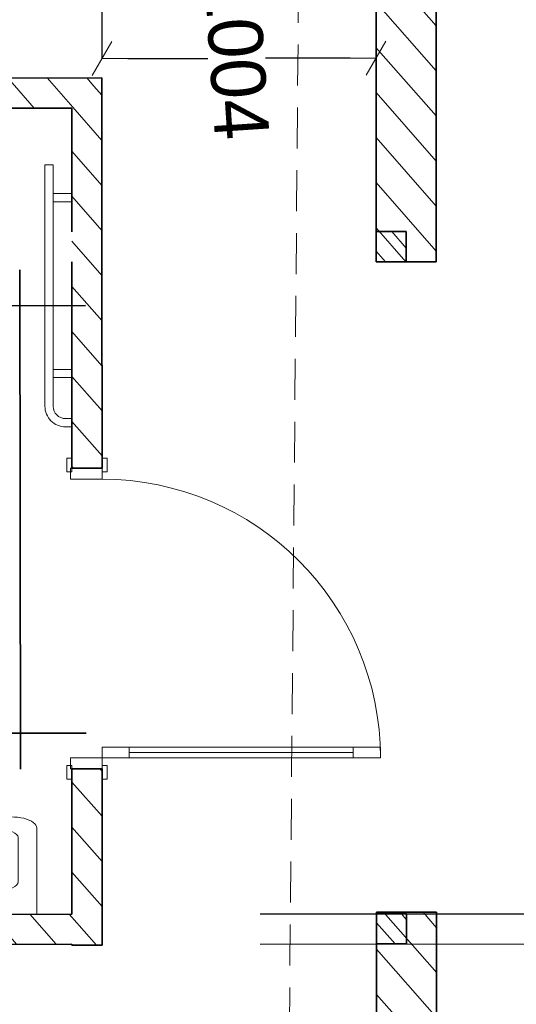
# Model space of a CAD drawing. Header units: millimetres. Extents: x -115474967 to 444143, y -74377 to 241828222.
# Tile 10 of 256: x -153900 to -152081, y -62899 to -59296. Entities that reach past the tile are written whole.
import ezdxf

# ---------------------------------------------------------------- set-up
doc = ezdxf.new("R2010")
doc.units = ezdxf.units.MM
doc.header["$MEASUREMENT"] = 0
doc.linetypes.add('Hidden Line copy', pattern=[230, 150, -80])
for name, color, linetype, lineweight in [('0_Pen_No__2', 7, 'Continuous', 20), ('A_WALL LOAD_Pen_No__1', 7, 'Continuous', 30), ('A_WALL LOAD_Pen_No__3', 7, 'Continuous', 15), ('A_WALL LOAD_Pen_No__6', 7, 'Continuous', 5), ('B_FURN LOOSE_Pen_No__6', 7, 'Continuous', 5), ('SEWER LINE_Pen_No__1', 7, 'Continuous', 30), ('SEWER LINE_Pen_No__10', 9, 'Continuous', 20)]:
    doc.layers.add(name, color=color, linetype=linetype, lineweight=lineweight)
doc.layers.add('0_Pen_No__7', color=7, linetype='Continuous', lineweight=5, true_color=0x3f3f3f)
doc.layers.add('A_WALL LOAD_Pen_No__7', color=7, linetype='Continuous', lineweight=5, true_color=0x3f3f3f)
doc.layers.add('B_FURN LOOSE', color=7, linetype='Continuous')
doc.layers.add('C_DIMS - GA', color=7, linetype='Continuous')
doc.styles.add('GENERATED_STYLE_1', font='GOTHIC.TTF')
doc.dimstyles.new('GENERATED_STYLE__3', dxfattribs={"dimtxt": 200, "dimasz": 95, "dimexe": 0.18, "dimexo": 2517.243423, "dimgap": 0.09, "dimtad": 1, "dimdec": 0, "dimzin": 0, "dimdsep": 46, "dimtxsty": 'GENERATED_STYLE_1', "dimblk": 'ARROWHEAD_2', "dimblk1": 'ARROWHEAD_2', "dimblk2": 'ARROWHEAD_2', "dimcen": 0.09, "dimclrd": 7, "dimclre": 7, "dimclrt": 7, "dimadec": 0, "dimazin": 0, "dimtfac": 1, "dimtdec": 4, "dimtmove": 0, "dimatfit": 3, "dimfxl": 1, "dimtolj": 1, "dimtzin": 0, "dimarcsym": 0})
pattern_1 = [(131.26581, (-61028.23, 68570.485), (-67.64921, -59.35979), [])]
pattern_2 = [(131.26581, (-61028.23, 68570.49), (-81.74279, -71.72641), [])]

# ---------------------------------------------------------------- blocks, each defined once
blk = doc.blocks.new('Basin 24[85]', base_point=(-136928.2, 84410.1))
at = {"layer": 'B_FURN LOOSE_Pen_No__6', "color": 7, "linetype": 'Continuous', "lineweight": 5}
for p, q in [((-136950.5, 84749.1), (-136636.3, 84769.8)), ((-136905.8, 84071.1), (-136950.5, 84749.1)), ((-136666.7, 84699.7), (-136828.2, 84689.1)), ((-136604.9, 84227.1), (-136631.7, 84633.9)), ((-136827.4, 84212.5), (-136854.3, 84619.2)), ((-136863.5, 84429.8), (-136848.6, 84430.8)), ((-136861.7, 84402.7), (-136863.5, 84429.8)), ((-136846.8, 84403.7), (-136861.7, 84402.7)), ((-136792.4, 84146.7), (-136630.9, 84157.3)), ((-136591.5, 84091.8), (-136905.8, 84071.1))]:
    blk.add_line(p, q, dxfattribs=at)
at = {"layer": 'B_FURN LOOSE_Pen_No__6', "color": 7, "linetype": 'Continuous', "lineweight": 5, "flags": 128}
for points in [[(-136933.3, 84486.4), (-136935, 84513.4), (-136955, 84512.1), (-136953.2, 84485.1)], [(-136921.4, 84306.8), (-136923.2, 84333.8), (-136943.1, 84332.4), (-136941.4, 84305.5)]]:
    blk.add_lwpolyline(points, close=True, dxfattribs=at)
blk.add_lwpolyline([(-136885.8, 84389.7), (-136844.2, 84396.4, 0.12102), (-136834.9, 84400.3), (-136782.5, 84410.4, 0.882566), (-136784, 84432.6), (-136837.2, 84435.7, 0.12102), (-136846.9, 84438.4), (-136889.1, 84439.6, 1)], format="xyb", close=True, dxfattribs=at)
at = {"layer": 'B_FURN LOOSE_Pen_No__6', "color": 7, "linetype": 'Continuous', "lineweight": 5}
blk.add_circle((-136780.6, 84419.8), 15, dxfattribs=at)
for centre, radius, start, end in [((-136847.7, 84417.3), 13.6, 273.7734, 93.7734), ((-136847.4, 84417.3), 21.1, 306.5444, 61.0023)]:
    blk.add_arc(centre, radius, start, end, dxfattribs=at)
for centre, major_axis, start_param, end_param in [((-136630.3, 84679.9), (-5.9, 89.9), 4.135517, 6.283185), ((-136822.9, 84619.8), (-4.6, 69.3), 0.021486, 1.549311), ((-136662.8, 84630.4), (-4.6, 69.3), 4.733875, 6.2617), ((-136421.7, 84443.5), (-26.7, 404.1), 1.046808, 2.098245), ((-136796.3, 84216), (-4.6, 69.3), 1.592282, 3.120107), ((-136636.2, 84226.6), (-4.6, 69.3), 3.163078, 4.690903), ((-136597.5, 84181.8), (-5.9, 89.9), 3.141593, 5.289261)]:
    blk.add_ellipse(centre, major_axis=major_axis, ratio=0.450554, start_param=start_param, end_param=end_param, dxfattribs=at)
blk = doc.blocks.new('Safety Railing 24[91]', base_point=(-135043.2, 84063.5))
at = {"layer": 'B_FURN LOOSE_Pen_No__6', "color": 7, "linetype": 'Continuous', "lineweight": 5, "flags": 128}
blk.add_lwpolyline([(-135049.6, 84162.3), (-134167.8, 84219.8), (-134165.8, 84189.9), (-135047.7, 84132.3, 0.414214), (-135089.6, 84084.5), (-135088.1, 84060.6), (-135118, 84058.6), (-135119.6, 84082.5, -0.414214), (-135049.6, 84162.3)], format="xyb", close=True, dxfattribs=at)
for points in [[(-134296.1, 84112.3), (-134300.6, 84181.1), (-134270.6, 84183.1), (-134266.1, 84114.2)], [(-134938.4, 84070.3), (-134942.9, 84139.2), (-134912.9, 84141.1), (-134908.4, 84072.3)]]:
    blk.add_lwpolyline(points, close=True, dxfattribs=at)
blk = doc.blocks.new('ARROWHEAD_2')
at = {"color": 0, "linetype": 'Continuous', "lineweight": 0}
for p, q in [((-0.378, -0.655), (0.378, 0.655)), ((0, 0), (-1, 0))]:
    blk.add_line(p, q, dxfattribs=at)
blk = doc.blocks.new('*D989')
at = {"layer": 'C_DIMS - GA', "color": 7, "linetype": 'Continuous', "lineweight": -2, "transparency": 16777216}
for p, q in [((-151771.4, -62472.9), (-151771.5, -62377.9)), ((-153019.4, -62568.8), (-151771.2, -62567.9)), ((-151771.3, -62677.9), (-151771.4, -62567.9)), ((-153019.3, -62678.8), (-151771.1, -62677.9)), ((-151771.2, -62772.9), (-151771.2, -62867.9))]:
    blk.add_line(p, q, dxfattribs=at)
at = {"layer": 'Defpoints', "color": 0, "linetype": 'Continuous', "transparency": 16777216}
for p in [(-155536.6, -62570.5), (-151771.4, -62567.9), (-155536.5, -62680.5)]:
    blk.add_point(p, dxfattribs=at)
at = {"layer": 'C_DIMS - GA', "color": 7, "linetype": 'Continuous', "lineweight": -2, "transparency": 16777216, "xscale": 95, "yscale": 95, "zscale": 95}
for p, rotation in [((-151771.4, -62567.9), 270.039182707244), ((-151771.3, -62677.9), 90.03918270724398)]:
    blk.add_blockref('ARROWHEAD_2', p, dxfattribs=dict(at, rotation=rotation))
at = {"layer": 'C_DIMS - GA', "color": 7, "linetype": 'Continuous', "lineweight": 5, "transparency": 16777216, "insert": (-151771.3, -62622.9), "char_height": 200, "attachment_point": 5, "rotation": 3.7734, "style": 'GENERATED_STYLE_1'}
blk.add_mtext('\\A1;110', dxfattribs=at)
blk = doc.blocks.new('*D990')
at = {"layer": 'C_DIMS - GA', "color": 7, "linetype": 'Continuous', "lineweight": -2, "transparency": 16777216}
for p, q in [((-151737.2, -59413.4), (-151737.3, -59318.4)), ((-151737.1, -59618.4), (-151737.2, -59508.4)), ((-151081.1, -59508), (-151737, -59508.4)), ((-151191.1, -59618), (-151736.9, -59618.4)), ((-151737, -59713.4), (-151737, -59808.4))]:
    blk.add_line(p, q, dxfattribs=at)
at = {"layer": 'Defpoints', "color": 0, "linetype": 'Continuous', "transparency": 16777216}
for p in [(-153598.3, -59509.7), (-151737.2, -59508.4), (-153708.3, -59619.7)]:
    blk.add_point(p, dxfattribs=at)
at = {"layer": 'C_DIMS - GA', "color": 7, "linetype": 'Continuous', "lineweight": -2, "transparency": 16777216, "xscale": 95, "yscale": 95, "zscale": 95}
for p, rotation in [((-151737.2, -59508.4), 270.039182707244), ((-151737.1, -59618.4), 90.03918270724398)]:
    blk.add_blockref('ARROWHEAD_2', p, dxfattribs=dict(at, rotation=rotation))
at = {"layer": 'C_DIMS - GA', "color": 7, "linetype": 'Continuous', "lineweight": 5, "transparency": 16777216, "insert": (-151737.1, -59563.4), "char_height": 200, "attachment_point": 5, "rotation": 3.7734, "style": 'GENERATED_STYLE_1'}
blk.add_mtext('\\A1;110', dxfattribs=at)
blk = doc.blocks.new('*D993')
at = {"layer": 'C_DIMS - GA', "color": 7, "linetype": 'Continuous', "lineweight": -2, "transparency": 16777216}
for p, q in [((-153708.4, -58579), (-153708.4, -58999.7)), ((-153598.4, -58579), (-153598.4, -58999.7)), ((-153803.4, -58999.8), (-153898.4, -58999.8)), ((-153598.4, -58999.8), (-153708.4, -58999.8)), ((-153503.4, -58999.8), (-153408.4, -58999.8))]:
    blk.add_line(p, q, dxfattribs=at)
at = {"layer": 'Defpoints', "color": 0, "linetype": 'Continuous', "transparency": 16777216}
for p in [(-153708.4, -58999.8), (-153708.3, -61096.2), (-153598.3, -61096.2)]:
    blk.add_point(p, dxfattribs=at)
at = {"layer": 'C_DIMS - GA', "color": 7, "linetype": 'Continuous', "lineweight": -2, "transparency": 16777216, "xscale": 95, "yscale": 95, "zscale": 95}
for p, rotation in [((-153708.4, -58999.8), 0.001432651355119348), ((-153598.4, -58999.8), 180.0014326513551)]:
    blk.add_blockref('ARROWHEAD_2', p, dxfattribs=dict(at, rotation=rotation))
at = {"layer": 'C_DIMS - GA', "color": 7, "linetype": 'Continuous', "lineweight": 5, "transparency": 16777216, "insert": (-153653.4, -58999.8), "char_height": 200, "attachment_point": 5, "rotation": 273.7356, "style": 'GENERATED_STYLE_1'}
blk.add_mtext('\\A1;110', dxfattribs=at)
blk = doc.blocks.new('*D995')
at = {"layer": 'C_DIMS - GA', "color": 7, "linetype": 'Continuous', "lineweight": -2, "transparency": 16777216}
for p, q in [((-153600.1, -56992.5), (-153598.4, -59438)), ((-152596.1, -57665), (-152594.8, -59437.3)), ((-153503.4, -59438.1), (-153210.4, -59437.9)), ((-152689.8, -59437.6), (-152999.7, -59437.8))]:
    blk.add_line(p, q, dxfattribs=at)
at = {"layer": 'Defpoints', "color": 0, "linetype": 'Continuous', "transparency": 16777216}
for p in [(-153598.4, -59438.2), (-153598.3, -59509.7), (-152594.3, -60182.3)]:
    blk.add_point(p, dxfattribs=at)
at = {"layer": 'C_DIMS - GA', "color": 7, "linetype": 'Continuous', "lineweight": -2, "transparency": 16777216, "xscale": 95, "yscale": 95, "zscale": 95}
for p, rotation in [((-153598.4, -59438.2), 180.039182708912), ((-152594.8, -59437.5), 0.03918270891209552)]:
    blk.add_blockref('ARROWHEAD_2', p, dxfattribs=dict(at, rotation=rotation))
at = {"layer": 'C_DIMS - GA', "color": 7, "linetype": 'Continuous', "lineweight": 5, "transparency": 16777216, "insert": (-153105.1, -59437.9), "char_height": 200, "attachment_point": 5, "rotation": 273.7734, "style": 'GENERATED_STYLE_1'}
blk.add_mtext('\\A1;1004', dxfattribs=at)

msp = doc.modelspace()

# ---------------------------------------------------------------- hatches: boundary and pattern name
at = {"layer": '0_Pen_No__7', "linetype": 'Continuous', "lineweight": 5, "true_color": 0x000000}
h = msp.add_hatch(dxfattribs=at)
h.set_pattern_fill('ANSI31', color=18, scale=870, angle=86.26580791, style=0)
h.set_pattern_definition(pattern_2)
h.paths.add_polyline_path([(-152597.70268, -55256.49264), (-152594.3341, -60182.28825), (-152374.3342, -60182.1378), (-152377.67576, -55295.7946)])
h = msp.add_hatch(dxfattribs=at)
h.set_pattern_fill('ANSI31', color=18, scale=870, angle=86.26580791, style=0)
h.set_pattern_definition(pattern_2)
h.paths.add_polyline_path([(-153598.34319, -59509.71615), (-156018.34318, -59509.84914), (-155908.34043, -59619.8431), (-153708.34044, -59619.7222)])
h = msp.add_hatch(dxfattribs=at)
h.set_pattern_fill('ANSI31', color=18, scale=870, angle=86.26580791, style=0)
h.set_pattern_definition(pattern_2)
h.paths.add_polyline_path([(-153708.30748, -60937.95161), (-153598.30745, -60937.94889), (-153598.34317, -59509.71616), (-153708.34045, -59619.72218)])
h = msp.add_hatch(dxfattribs=at)
h.set_pattern_fill('ANSI31', color=18, scale=870, angle=86.26580791, style=0)
h.set_pattern_definition(pattern_2)
h.paths.add_polyline_path([(-153708.26383, -62682.7345), (-153598.26385, -62682.73172), (-153598.27996, -62037.94889), (-153708.27999, -62037.95161)])
h = msp.add_hatch(dxfattribs=at)
h.set_pattern_fill('ANSI31', color=18, scale=870, angle=86.26580791, style=0)
h.set_pattern_definition(pattern_2)
h.paths.add_polyline_path([(-158590.49056, -62572.60511), (-158590.41533, -62682.60509), (-153708.26393, -62679.26634), (-153708.26668, -62569.26632)])
h = msp.add_hatch(dxfattribs=at)
h.set_pattern_fill('ANSI31', color=18, scale=870, angle=86.26580791, style=0)
h.set_pattern_definition(pattern_2)
h.paths.add_polyline_path([(-152591.9228, -63708.18849), (-152371.9229, -63708.03803), (-152372.70656, -62562.13723), (-152592.70646, -62562.28768)])
at = {"layer": 'A_WALL LOAD_Pen_No__7', "linetype": 'Continuous', "lineweight": 5, "true_color": 0x9f07ff}
h = msp.add_hatch(dxfattribs=at)
h.set_pattern_fill('HATCH__BRICK', color=190, angle=86.26580791, style=0, pattern_type=2)
h.set_pattern_definition(pattern_1)
h.paths.add_polyline_path([(-152594.40842, -60072.04464), (-152594.3332, -60182.0446), (-152484.33322, -60181.96939), (-152484.40845, -60071.9694)])
h = msp.add_hatch(dxfattribs=at)
h.set_pattern_fill('HATCH__BRICK', color=190, angle=86.26580791, style=0, pattern_type=2)
h.set_pattern_definition(pattern_1)
h.paths.add_polyline_path([(-152592.70117, -62568.50342), (-152592.62595, -62678.5034), (-152482.62597, -62678.42816), (-152482.70119, -62568.4282)])

# ---------------------------------------------------------------- linework, layer by layer
at = {"layer": '0_Pen_No__2', "color": 1, "linetype": 'Continuous', "lineweight": 25}
msp.add_line((-155908.34043, -59619.77394), (-153708.34044, -59619.71893), dxfattribs=at)
at = {"layer": 'A_WALL LOAD_Pen_No__1', "color": 214, "linetype": 'Continuous', "lineweight": 35}
for p, q in [((-153598.46301, -60072.73127), (-153598.38778, -60182.73125)), ((-153598.46301, -60072.73127), (-153598.38778, -60182.73125)), ((-152594.40842, -60072.04463), (-152594.3332, -60182.04461)), ((-152594.40842, -60072.04463), (-152594.3332, -60182.04461)), ((-152374.33415, -60182.13781), (-152594.3341, -60182.28826)), ((-152374.33415, -60182.13781), (-152594.3341, -60182.28826)), ((-153708.30747, -60937.95163), (-153708.3084, -60900.95163)), ((-153708.30747, -60937.95163), (-153708.3084, -60900.95163)), ((-153708.30747, -60937.95163), (-153708.3084, -60900.95163)), ((-153598.30747, -60937.94888), (-153598.3084, -60900.94888)), ((-153598.30747, -60937.94888), (-153598.3084, -60900.94888)), ((-153598.30747, -60937.94888), (-153598.3084, -60900.94888)), ((-153598.30747, -60937.94888), (-153708.30747, -60937.95163)), ((-153598.30747, -60937.94888), (-153708.30747, -60937.95163)), ((-153598.30747, -60937.94888), (-153708.30747, -60937.95163)), ((-153598.27997, -62037.94888), (-153708.27997, -62037.95163)), ((-153598.27997, -62037.94888), (-153708.27997, -62037.95163)), ((-153598.27997, -62037.94888), (-153708.27997, -62037.95163)), ((-153708.27997, -62037.95163), (-153708.27904, -62074.95163)), ((-153708.27997, -62037.95163), (-153708.27904, -62074.95163)), ((-153708.27997, -62037.95163), (-153708.27904, -62074.95163)), ((-153598.27997, -62037.94888), (-153598.27904, -62074.94888)), ((-153598.27997, -62037.94888), (-153598.27904, -62074.94888)), ((-153598.27997, -62037.94888), (-153598.27904, -62074.94888)), ((-153598.19146, -62679.19107), (-153598.26669, -62569.1911)), ((-153598.19146, -62679.19107), (-153598.26669, -62569.1911)), ((-152372.70654, -62562.13726), (-152592.70649, -62562.28771)), ((-152372.70654, -62562.13726), (-152592.70649, -62562.28771)), ((-152592.62595, -62678.5034), (-152592.70117, -62568.50342)), ((-152592.62595, -62678.5034), (-152592.70117, -62568.50342))]:
    msp.add_line(p, q, dxfattribs=at)
for points in [[(-152374.33415, -60182.13777), (-152376.18923, -57469.49993)], [(-152595.79737, -58042.58449), (-152594.3341, -60182.28831)], [(-153598.34319, -59509.71615), (-156018.34318, -59509.84914)], [(-153598.32911, -60072.73118), (-153598.34319, -59509.71615)], [(-155908.34043, -59619.8431), (-153708.34044, -59619.7222)], [(-153708.34044, -59619.7222), (-153708.32911, -60072.80641)], [(-152484.40845, -60071.96941), (-152594.40841, -60072.04463)], [(-152484.33322, -60181.96938), (-152484.40845, -60071.96941)], [(-153708.32636, -60182.80643), (-153708.30747, -60937.95161)], [(-153598.30747, -60937.94887), (-153598.32636, -60182.7312)], [(-152594.33319, -60182.04461), (-152484.33322, -60181.96938)], [(-153708.27997, -62037.95162), (-153708.26668, -62569.26632)], [(-153598.26669, -62569.1911), (-153598.27997, -62037.94889)], [(-153708.26668, -62569.26632), (-155758.26665, -62570.66825)], [(-152592.70649, -62562.28776), (-152591.99807, -63598.18851)], [(-152482.7012, -62568.4282), (-152592.70117, -62568.50342)], [(-152482.62597, -62678.42817), (-152482.7012, -62568.4282)], [(-152371.9229, -63708.03803), (-152372.70654, -62562.13727)], [(-156994.4142, -62681.51364), (-153708.26393, -62679.26634)], [(-153708.26393, -62679.26634), (-153708.26385, -62682.7345)], [(-153708.26385, -62682.7345), (-153598.26385, -62682.73175)], [(-153598.26394, -62679.19112), (-153598.19146, -62679.19107)], [(-153598.26385, -62682.73175), (-153598.26394, -62679.19112)], [(-152592.62594, -62678.5034), (-152482.62597, -62678.42817)]]:
    msp.add_lwpolyline(points, dxfattribs=at)
at = {"layer": 'A_WALL LOAD_Pen_No__3', "color": 30, "linetype": 'Continuous', "lineweight": 15}
for p, q in [((-153727.3084, -60900.9521), (-153708.3084, -60900.95163)), ((-153727.30715, -60950.9521), (-153727.3084, -60900.9521)), ((-153708.3084, -60900.95163), (-153708.30715, -60950.95163)), ((-153598.3084, -60900.94888), (-153579.3084, -60900.9484)), ((-153598.30715, -60950.94888), (-153598.3084, -60900.94888)), ((-153579.3084, -60900.9484), (-153579.30715, -60950.9484)), ((-153708.30715, -60950.95163), (-153727.30715, -60950.9521)), ((-153579.30715, -60950.9484), (-153598.30715, -60950.94888)), ((-153727.28029, -62024.9521), (-153708.28029, -62024.95163)), ((-153727.27904, -62074.9521), (-153727.28029, -62024.9521)), ((-153708.28029, -62024.95163), (-153708.27904, -62074.95163)), ((-153598.28029, -62024.94888), (-153579.28029, -62024.9484)), ((-153598.27904, -62074.94888), (-153598.28029, -62024.94888)), ((-153579.28029, -62024.9484), (-153579.27904, -62074.9484)), ((-153708.27904, -62074.95163), (-153727.27904, -62074.9521)), ((-153579.27904, -62074.9484), (-153598.27904, -62074.94888))]:
    msp.add_line(p, q, dxfattribs=at)
msp.add_arc((-153598.28097, -61997.94888), 1020, 0.00143265, 90.00143265, dxfattribs=at)
at = {"layer": 'A_WALL LOAD_Pen_No__6', "color": 7, "linetype": 'Continuous', "lineweight": 5}
for p, q in [((-153598.30747, -60937.94888), (-153713.30747, -60937.95175)), ((-153713.30747, -60937.95175), (-153713.30647, -60977.95175)), ((-153598.30647, -60977.94888), (-153598.30747, -60937.94888)), ((-153713.30647, -60977.95175), (-153598.30647, -60977.94888)), ((-153598.28197, -61957.94888), (-153498.28197, -61957.94638)), ((-153598.28097, -61997.94888), (-153598.28197, -61957.94888)), ((-153498.28197, -61957.94638), (-153498.28097, -61997.94638)), ((-152678.28197, -61957.92587), (-152578.28197, -61957.92337)), ((-152678.28097, -61997.92587), (-152678.28197, -61957.92587)), ((-152578.28197, -61957.92337), (-152578.28097, -61997.92337)), ((-153598.28097, -61997.94888), (-153713.28097, -61997.95175)), ((-153713.28097, -61997.95175), (-153713.27997, -62037.95175)), ((-153498.28097, -61997.94638), (-153598.28097, -61997.94888)), ((-153598.27997, -62037.94888), (-153598.28097, -61997.94888)), ((-152678.28147, -61977.92587), (-153498.28147, -61977.94638)), ((-152578.28097, -61997.92337), (-152678.28097, -61997.92587)), ((-153713.27997, -62037.95175), (-153598.27997, -62037.94888))]:
    msp.add_line(p, q, dxfattribs=at)
for points in [[(-152678.28147, -61977.92587), (-153498.28147, -61977.94638), (-153498.28197, -61957.94638), (-152678.28197, -61957.92587)], [(-152678.28097, -61997.92587), (-153498.28097, -61997.94638), (-153498.28147, -61977.94638), (-152678.28147, -61977.92587)]]:
    msp.add_lwpolyline(points, close=True, dxfattribs=at)
at = {"layer": 'SEWER LINE_Pen_No__1', "color": 214, "linetype": 'Continuous', "lineweight": 35}
for p, q in [((-153897.09778, -62038.52064), (-153899.13691, -60211.8754)), ((-153658.55846, -60342.83314), (-154436.26147, -60343.70132)), ((-153656.81231, -61907.0261), (-154434.51532, -61907.89427))]:
    msp.add_line(p, q, dxfattribs=at)
at = {"layer": 'SEWER LINE_Pen_No__10', "color": 25, "linetype": 'Hidden Line copy', "lineweight": 20, "true_color": 0x996633, "flags": 128}
msp.add_lwpolyline([(-156462.11736, -67807.46693), (-152953.79758, -67758.41391), (-152852.55197, -56209.42645)], dxfattribs=at)

# ---------------------------------------------------------------- block references
at = {"layer": 'B_FURN LOOSE', "color": 5, "linetype": 'Continuous', "lineweight": 5, "rotation": 86.26580790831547}
for name, p in [('Safety Railing 24[91]', (-153708.31315, -60711.09742)), ('Basin 24[85]', (-154176.95245, -62569.58684))]:
    msp.add_blockref(name, p, dxfattribs=at)

# ---------------------------------------------------------------- dimensions: what is measured, and where the dimension line sits
at = {"layer": 'C_DIMS - GA', "color": 7, "linetype": 'Continuous', "lineweight": 5}
for base, p1, p2, angle, picture, middle, turn in [((-153598.39209, -59438.20353), (-152594.3341, -60182.28826), (-153598.34319, -59509.71615), 180.03918271, '*D995', (-153105.08877, -59437.86617), 273.7733748), ((-153708.35594, -58999.8426), (-153598.30352, -61096.22395), (-153708.30352, -61096.2267), 180.00143265, '*D993', (-153653.35594, -58999.84122), 273.73562474), ((-151737.18035, -59508.44337), (-153708.34044, -59619.71893), (-153598.34319, -59509.71615), 90.03918271, '*D990', (-151737.14276, -59563.40712), 3.7733748), ((-151771.37335, -62567.94174), (-155536.52065, -62680.51663), (-155536.59588, -62570.51666), 90.03918271, '*D989', (-151771.33574, -62622.94173), 3.7733748)]:
    dim = msp.add_linear_dim(base=base, p1=p1, p2=p2, angle=angle, dimstyle='GENERATED_STYLE__3', dxfattribs=at)
    dim.commit()
    dim.dimension.update_dxf_attribs({"geometry": picture, "text_midpoint": middle, "dimtype": 160, "text_rotation": turn})

doc.saveas('drawing.dxf')
